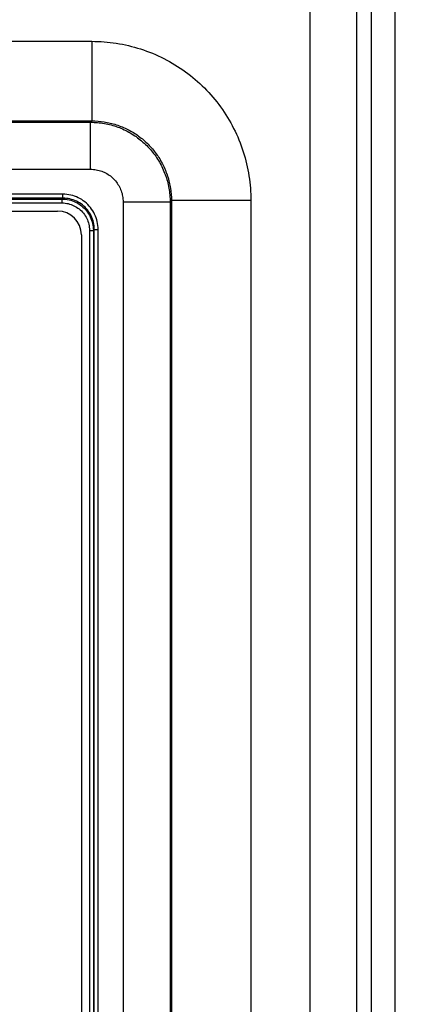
# Model space of a CAD drawing. Header units: inches. Extents: x 0 to 34, y 0 to 22.
# Tile 66 of 94: x 20.6 to 21.1, y 15 to 16.2. Entities that reach past the tile are written whole.
import ezdxf

# ---------------------------------------------------------------- set-up
doc = ezdxf.new("R2010")
doc.units = ezdxf.units.IN
doc.header["$LTSCALE"] = 1.87
doc.header["$MEASUREMENT"] = 0
doc.layers.get('0').update_dxf_attribs({"linetype": 'CONTINUOUS'})
doc.layers.add('DIMENSIONS', color=7, linetype='CONTINUOUS')
doc.styles.get("Standard").update_dxf_attribs({"font": 'txt', "width": 0.8})
doc.dimstyles.new('DIMSTYLE_2', dxfattribs={"dimtxt": 0.125, "dimasz": 0.18, "dimexe": 0.18, "dimexo": 0.0625, "dimgap": 0.09, "dimtad": 0, "dimtih": 1, "dimtoh": 1, "dimzin": 4, "dimdsep": 46, "dimtxsty": 'STANDARD', "dimblk": '_FILLED', "dimblk1": '_FILLED', "dimblk2": '_FILLED', "dimcen": 0.09, "dimadec": 0, "dimazin": 0, "dimtp": 0.01, "dimtm": 0.01, "dimtfac": 1, "dimtofl": 0, "dimtmove": 0, "dimatfit": 3, "dimldrblk": '_FILLED', "dimfxl": 1, "dimtolj": 1, "dimtzin": 4, "dimarcsym": 0})

# ---------------------------------------------------------------- blocks, each defined once
blk = doc.blocks.new('_FILLED')
at = {"color": 0, "linetype": 'BYBLOCK'}
blk.add_solid([(0, 0), (-1, 0.1736), (-1, -0.1736)], dxfattribs=at)
blk = doc.blocks.new('*D7')
at = {"layer": 'DIMENSIONS', "color": 2, "linetype": 'CONTINUOUS'}
for p, q in [((20.3392, 15.3729), (20.3392, 10.7839)), ((18.8829, 13.7837), (18.8829, 9.7063)), ((20.3392, 10.5304), (20.3392, 9.7063)), ((18.8829, 9.8313), (18.5229, 9.8313)), ((20.3392, 9.8313), (20.7032, 9.8313))]:
    blk.add_line(p, q, dxfattribs=at)
at = {"layer": 'DIMENSIONS', "color": 2, "linetype": 'CONTINUOUS', "xscale": 0.18, "yscale": 0.18, "zscale": 0.18}
blk.add_blockref('_FILLED', (18.8829, 9.8313), dxfattribs=at)
at = {"layer": 'DIMENSIONS', "color": 2, "linetype": 'CONTINUOUS', "xscale": 0.18, "yscale": 0.18, "zscale": 0.18, "rotation": 180}
blk.add_blockref('_FILLED', (20.3392, 9.8313), dxfattribs=at)
at = {"layer": 'DIMENSIONS', "color": 2, "linetype": 'CONTINUOUS', "width": 0.8}
for s, p in [('1.456', (20.7657, 9.7688)), ('[', (21.3907, 9.7688)), ('36.99', (21.4907, 9.7688)), (']', (21.9907, 9.7688))]:
    blk.add_text(s, height=0.125, dxfattribs=at).set_placement(p)

msp = doc.modelspace()

# ---------------------------------------------------------------- linework, layer by layer
at = {"color": 7, "linetype": 'CONTINUOUS'}
for p, q in [((20.9432, 13.742), (20.9432, 17.19)), ((21.0022, 13.8406), (21.0022, 17.0914)), ((21.0199, 17.1002), (21.0199, 13.8318)), ((21.0499, 17.1002), (21.0499, 13.8318)), ((20.5612, 16.192), (20.6689, 16.192)), ((20.6689, 16.192), (20.6689, 16.092)), ((18.9898, 16.0903), (20.6672, 16.0903)), ((20.5643, 16.092), (20.6689, 16.092)), ((20.6689, 16.092), (20.6672, 16.0903)), ((20.6672, 16.0313), (20.6672, 16.0903)), ((18.8871, 16.0313), (20.6672, 16.0313)), ((20.6325, 15.9999), (19.021, 15.9999)), ((20.6325, 15.995), (19.021, 15.995)), ((19.0221, 15.9939), (20.6314, 15.9939)), ((20.6325, 15.995), (20.6314, 15.9939)), ((20.6314, 15.989), (20.6314, 15.9939)), ((20.6325, 15.995), (20.6325, 15.9999)), ((20.7081, 15.9903), (20.7081, 13.7442)), ((20.7081, 15.9903), (20.7672, 15.9903)), ((20.7689, 15.992), (20.7672, 15.9903)), ((20.7672, 15.9903), (20.7672, 13.8428)), ((20.7689, 15.992), (20.7689, 13.842)), ((20.8688, 15.992), (20.7689, 15.992)), ((20.8688, 15.992), (20.8688, 13.742)), ((19.0221, 15.989), (20.6314, 15.989)), ((19.0277, 15.9788), (20.6257, 15.9788)), ((20.6658, 15.9545), (20.6658, 13.8707)), ((20.6658, 15.9545), (20.6707, 15.9545)), ((20.6719, 15.9556), (20.6707, 15.9545)), ((20.6707, 15.9545), (20.6707, 13.8707)), ((20.6719, 13.8696), (20.6719, 15.9556)), ((20.6719, 15.9556), (20.6768, 15.9556)), ((20.6768, 13.8696), (20.6768, 15.9556)), ((20.6557, 15.9488), (20.6557, 13.8762))]:
    msp.add_line(p, q, dxfattribs=at)
msp.add_arc((20.6257, 15.9488), 0.03, 0, 90, dxfattribs=at)
for points, knots in [([(20.6689, 16.192), (20.6791, 16.192), (20.6999, 16.1904), (20.7305, 16.1831), (20.7598, 16.1711), (20.7868, 16.1545), (20.8109, 16.134), (20.8314, 16.11), (20.8479, 16.0829), (20.86, 16.0537), (20.8672, 16.0231), (20.8688, 16.0023), (20.8688, 15.992)], [0, 0, 0, 0, 0.098103, 0.198182, 0.29918, 0.400038, 0.500059, 0.60001, 0.700727, 0.801773, 0.901534, 1, 1, 1, 1]), ([(20.6672, 16.0903), (20.673, 16.0903), (20.6847, 16.0893), (20.7016, 16.0848), (20.7174, 16.0774), (20.7318, 16.0673), (20.7442, 16.0549), (20.7542, 16.0406), (20.7616, 16.0247), (20.7662, 16.0078), (20.7672, 15.9961), (20.7672, 15.9903)], [0, 0, 0, 0, 0.111068, 0.222179, 0.333304, 0.444422, 0.555546, 0.666664, 0.777788, 0.888902, 1, 1, 1, 1]), ([(20.6689, 16.092), (20.674, 16.092), (20.6844, 16.0912), (20.6997, 16.0876), (20.7144, 16.0815), (20.7279, 16.0733), (20.7399, 16.063), (20.7501, 16.051), (20.7584, 16.0375), (20.7644, 16.0228), (20.7681, 16.0075), (20.7689, 15.9972), (20.7689, 15.992)], [0, 0, 0, 0, 0.098174, 0.198267, 0.29925, 0.400065, 0.500036, 0.599955, 0.700661, 0.801719, 0.901508, 1, 1, 1, 1]), ([(20.6672, 16.0313), (20.6696, 16.0313), (20.6744, 16.0309), (20.6813, 16.029), (20.6878, 16.026), (20.6937, 16.0219), (20.6987, 16.0168), (20.7028, 16.0109), (20.7059, 16.0044), (20.7077, 15.9975), (20.7081, 15.9927), (20.7081, 15.9903)], [0, 0, 0, 0, 0.111007, 0.222127, 0.333276, 0.444442, 0.555598, 0.666725, 0.777842, 0.888939, 1, 1, 1, 1]), ([(20.6314, 15.9939), (20.6343, 15.9939), (20.6402, 15.9932), (20.6486, 15.9903), (20.6561, 15.9855), (20.6624, 15.9793), (20.6671, 15.9717), (20.6701, 15.9634), (20.6707, 15.9575), (20.6707, 15.9545)], [0, 0, 0, 0, 0.142963, 0.285815, 0.428638, 0.571405, 0.714203, 0.857036, 1, 1, 1, 1]), ([(20.6768, 15.9556), (20.6768, 15.9589), (20.676, 15.9656), (20.6727, 15.975), (20.6674, 15.9835), (20.6603, 15.9905), (20.6519, 15.9959), (20.6425, 15.9992), (20.6358, 15.9999), (20.6325, 15.9999)], [0, 0, 0, 0, 0.14308, 0.286006, 0.428692, 0.571374, 0.714056, 0.856934, 1, 1, 1, 1]), ([(20.6719, 15.9556), (20.6719, 15.9586), (20.6712, 15.9645), (20.6683, 15.9729), (20.6635, 15.9804), (20.6573, 15.9867), (20.6497, 15.9914), (20.6414, 15.9943), (20.6355, 15.995), (20.6325, 15.995)], [0, 0, 0, 0, 0.143005, 0.285978, 0.428703, 0.571421, 0.714139, 0.857062, 1, 1, 1, 1]), ([(20.6314, 15.989), (20.634, 15.989), (20.6391, 15.9884), (20.6465, 15.9858), (20.653, 15.9817), (20.6585, 15.9762), (20.6627, 15.9696), (20.6652, 15.9623), (20.6658, 15.9571), (20.6658, 15.9545)], [0, 0, 0, 0, 0.143006, 0.28579, 0.42854, 0.571244, 0.713999, 0.856821, 1, 1, 1, 1])]:
    msp.add_open_spline(points, degree=3, knots=knots, dxfattribs=at)

# ---------------------------------------------------------------- dimensions: what is measured, and where the dimension line sits
at = {"layer": 'DIMENSIONS', "color": 2, "linetype": 'CONTINUOUS'}
dim = msp.add_linear_dim(base=(20.3392, 9.8313), p1=(18.8829, 13.7837), p2=(20.3392, 15.3729), dimstyle='DIMSTYLE_2', dxfattribs=at)
dim.commit()
dim.dimension.update_dxf_attribs({"geometry": '*D7', "text_midpoint": (21.4282, 9.8313), "dimtype": 160})

doc.saveas('drawing.dxf')
